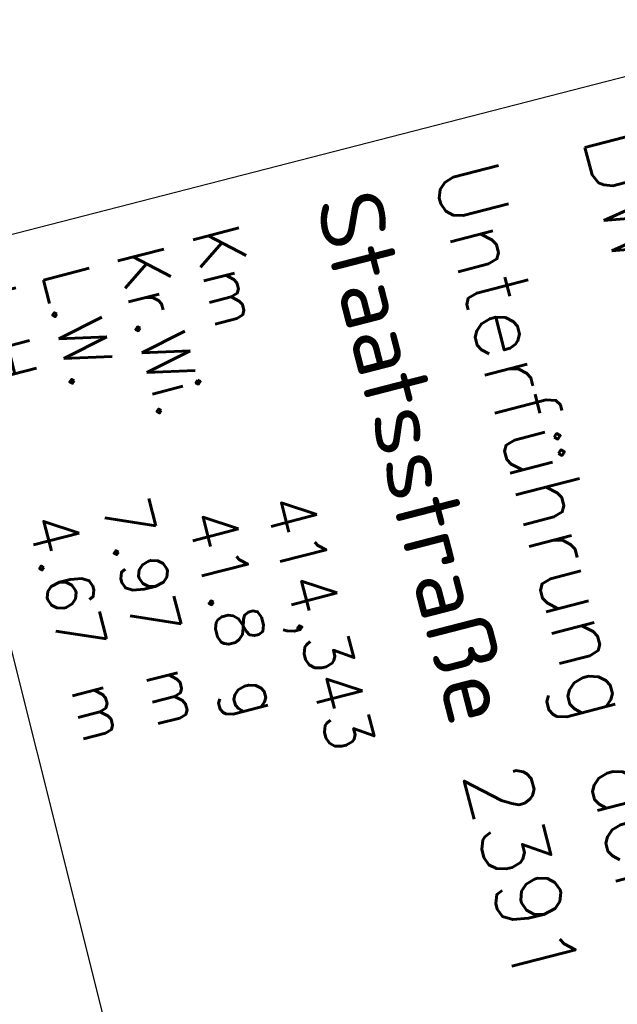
# Model space of a CAD drawing. Extents: x 447426 to 448116, y 440349 to 441552.
# Tile 35 of 96: x 447724 to 447746, y 440948 to 440985. Entities that reach past the tile are written whole.
import ezdxf

# ---------------------------------------------------------------- set-up
doc = ezdxf.new("R2010")
doc.units = 0
doc.header["$LTSCALE"] = 2
doc.header["$MEASUREMENT"] = 0
doc.linetypes.add('AUSGEZOGEN', pattern=[0])
doc.layers.add('BW-SCHRIFT', color=250, linetype='AUSGEZOGEN')
doc.styles.add('ROMANS', font='romans.shx', dxfattribs={"width": 0.8})

msp = doc.modelspace()

# ---------------------------------------------------------------- linework, layer by layer
at = {"layer": 'BW-SCHRIFT'}
msp.add_lwpolyline([(447755.131, 440985.469), (447764.806, 440948.106), (447729.023, 440938.822), (447719.624, 440976.328)], close=True, dxfattribs=at)

# ---------------------------------------------------------------- texts
at = {"layer": 'BW-SCHRIFT', "style": 'ROMANS', "width": 0.8}
msp.add_text('BW N09_B414c', height=3.5, rotation=284.4775, dxfattribs=at).set_placement((447745.099, 440981.064))
at = {"layer": 'BW-SCHRIFT', "style": 'ROMANS'}
for s, height, p in [('Unterführung der', 2.5, (447739.398, 440979.695)), ('Staatsstraße 2391', 2.5, (447734.911, 440978.523)), ('Km', 1.8, (447730.213, 440977.375)), ('Kr.Wi.', 1.8, (447727.344, 440976.573)), ('L.W.   7.97 m', 1.8, (447724.506, 440975.84)), ('L.H.   4.67 m', 1.8, (447721.71, 440975.096)), ('414,343', 1.8, (447733.01, 440967.118)), ('41.8 g', 1.8, (447730.023, 440966.571))]:
    msp.add_text(s, height=height, rotation=284.4775, dxfattribs=at).set_placement(p)

doc.saveas('drawing.dxf')
